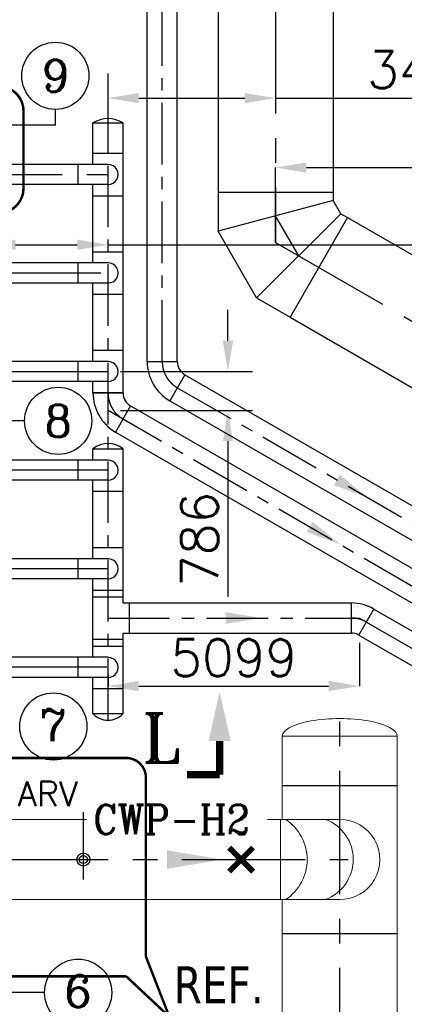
# Model space of a CAD drawing. Header units: inches. Extents: x -341304 to 31571016, y -692717 to 2132253.
# Tile 103 of 256: x 371418 to 379218, y -276720 to -256745. Entities that reach past the tile are written whole.
import ezdxf
from ezdxf.enums import TextEntityAlignment as Align

# ---------------------------------------------------------------- set-up
doc = ezdxf.new("R2010")
doc.units = ezdxf.units.IN
doc.header["$MEASUREMENT"] = 0
doc.linetypes.add('CENTER', pattern=[2, 1.25, -0.25, 0.25, -0.25])
for name, color, linetype in [('0-CL', 8, 'CENTER'), ('acw', 6, 'Continuous'), ('CW MU', 150, 'Continuous'), ('CW PH Elevation', 8, 'Continuous'), ('CWPIPE', 3, 'CENTER'), ('DIM', 1, 'Continuous'), ('EQP0', 3, 'Continuous'), ('PH Plan', 7, 'Continuous'), ('TCE-ME-ROAD', 244, 'Continuous'), ('text', 3, 'Continuous')]:
    doc.layers.add(name, color=color, linetype=linetype)
doc.styles.add('ROMANC', font='ROMANC.SHX')
doc.styles.add('ROMANS', font='romans')
doc.styles.add('ROMANT', font='romant', dxfattribs={"height": 5})
doc.styles.add('style1', font='verdana.ttf')
doc.dimstyles.new('User600', dxfattribs={"dimscale": 500, "dimtxt": 1.5, "dimasz": 1.25, "dimexe": 1, "dimexo": 1, "dimgap": 0.4, "dimtad": 1, "dimdec": 0, "dimzin": 0, "dimdsep": 46, "dimtxsty": 'ROMANS', "dimcen": 1, "dimclrd": 8, "dimclre": 8, "dimclrt": 3, "dimadec": 0, "dimazin": 0, "dimtfac": 1, "dimtdec": 0, "dimtix": 1, "dimtofl": 0, "dimtmove": 0, "dimatfit": 3, "dimfxl": 1, "dimtolj": 1, "dimtzin": 0, "dimarcsym": 0})

# ---------------------------------------------------------------- blocks, each defined once
blk = doc.blocks.new('*D290')
at = {"layer": 'CW PH Elevation', "color": 8, "lineweight": -2, "transparency": 16777216}
for p, q in [((370709, -261339), (370709, -261311)), ((371334, -261311), (372584, -261311)), ((373209, -261452), (373209, -261311)), ((373209, -261311), (383160, -261311))]:
    blk.add_line(p, q, dxfattribs=at)
at = {"layer": 'CW PH Elevation', "color": 8, "transparency": 16777216}
for points in [[(371334, -261207), (371334, -261415), (370709, -261311)], [(372584, -261207), (372584, -261415), (373209, -261311)]]:
    blk.add_solid(points, dxfattribs=at)
at = {"layer": 'Defpoints', "color": 0, "transparency": 16777216}
for p in [(370709, -261339), (373209, -261311), (373209, -261452)]:
    blk.add_point(p, dxfattribs=at)
at = {"layer": 'CW PH Elevation', "color": 3, "transparency": 16777216, "insert": (381639, -260736), "char_height": 750, "attachment_point": 5, "style": 'ROMANS'}
blk.add_mtext('\\A1;2500', dxfattribs=at)
blk = doc.blocks.new('*D299')
at = {"color": 8, "lineweight": -2, "transparency": 16777216}
for p, q in [((376609, -261265), (376609, -259744)), ((377234, -259744), (385584, -259744)), ((386209, -266809), (386209, -259744))]:
    blk.add_line(p, q, dxfattribs=at)
at = {"color": 8, "transparency": 16777216}
for points in [[(377234, -259640), (377234, -259849), (376609, -259744)], [(385584, -259640), (385584, -259849), (386209, -259744)]]:
    blk.add_solid(points, dxfattribs=at)
at = {"layer": 'Defpoints', "color": 0, "transparency": 16777216}
for p in [(386209, -259744), (376609, -261265), (386209, -266809)]:
    blk.add_point(p, dxfattribs=at)
at = {"color": 3, "transparency": 16777216, "insert": (381409, -259169), "char_height": 750, "attachment_point": 5, "style": 'ROMANS'}
blk.add_mtext('\\A1;9600', dxfattribs=at)
blk = doc.blocks.new('BTG Road')
at = {"layer": 'TCE-ME-ROAD'}
blk.add_arc((2751994, 658317, 96251), 8500, 300, 0, dxfattribs=at)
blk = doc.blocks.new('*D196')
at = {"color": 8, "lineweight": -2, "transparency": 16777216}
for p, q in [((373209, -259384), (373209, -257836)), ((373834, -258336), (375984, -258336)), ((376609, -258336), (381270, -258336))]:
    blk.add_line(p, q, dxfattribs=at)
at = {"color": 8, "transparency": 16777216}
for points in [[(373834, -258232), (373834, -258440), (373209, -258336)], [(375984, -258232), (375984, -258440), (376609, -258336)]]:
    blk.add_solid(points, dxfattribs=at)
at = {"layer": 'Defpoints', "color": 0, "transparency": 16777216}
for p in [(373209, -258336), (376609, -258336), (373209, -259884)]:
    blk.add_point(p, dxfattribs=at)
at = {"color": 3, "transparency": 16777216, "insert": (379749, -257761), "char_height": 750, "attachment_point": 5, "style": 'ROMANS'}
blk.add_mtext('\\A1;3400', dxfattribs=at)
blk = doc.blocks.new('*D365')
at = {"color": 8, "lineweight": -2, "transparency": 16777216}
for p, q in [((378308, -269384), (378308, -270264)), ((373209, -270026), (373209, -270264)), ((373834, -270264), (377683, -270264))]:
    blk.add_line(p, q, dxfattribs=at)
at = {"color": 8, "transparency": 16777216}
for points in [[(373834, -270160), (373834, -270368), (373209, -270264)], [(377683, -270160), (377683, -270368), (378308, -270264)]]:
    blk.add_solid(points, dxfattribs=at)
at = {"layer": 'Defpoints', "color": 0, "transparency": 16777216}
for p in [(378308, -268884, 0), (373209, -269526), (378308, -270264)]:
    blk.add_point(p, dxfattribs=at)
at = {"color": 3, "transparency": 16777216, "insert": (375759, -269689), "char_height": 750, "attachment_point": 5, "style": 'ROMANS'}
blk.add_mtext('\\A1;5099', dxfattribs=at)
blk = doc.blocks.new('*D366')
at = {"color": 8, "lineweight": -2, "transparency": 16777216}
blk.add_line((386209, -262996), (386209, -262733), dxfattribs=at)
blk.add_arc((386209, -266807), 3574, 100.0329, 139.9671, dxfattribs=at)
at = {"color": 8, "transparency": 16777216}
for points in [[(385578, -263184), (385596, -263392), (386209, -263233)], [(383558, -264568), (383388, -264449), (383114, -265020)]]:
    blk.add_solid(points, dxfattribs=at)
at = {"layer": 'Defpoints', "color": 0, "transparency": 16777216}
for p in [(376609, -261265), (384987, -263449), (386209, -263496), (385803, -266573), (386209, -266809)]:
    blk.add_point(p, dxfattribs=at)
at = {"color": 3, "transparency": 16777216, "insert": (384135, -263214), "char_height": 750, "attachment_point": 5, "rotation": 30, "style": 'ROMANS'}
blk.add_mtext('\\A1;60°', dxfattribs=at)
blk = doc.blocks.new('*D367')
at = {"color": 8, "lineweight": -2, "transparency": 16777216}
for p, q in [((375641, -263259), (375641, -262634)), ((373459, -263884), (376141, -263884)), ((373459, -264670), (376141, -264670)), ((375641, -265295), (375641, -268453))]:
    blk.add_line(p, q, dxfattribs=at)
at = {"color": 8, "transparency": 16777216}
for points in [[(375537, -263259), (375745, -263259), (375641, -263884)], [(375537, -265295), (375745, -265295), (375641, -264670)]]:
    blk.add_solid(points, dxfattribs=at)
at = {"layer": 'Defpoints', "color": 0, "transparency": 16777216}
for p in [(373209, -263884), (373209, -264670, 0), (375641, -264670)]:
    blk.add_point(p, dxfattribs=at)
at = {"color": 3, "transparency": 16777216, "insert": (375066, -267288), "char_height": 750, "attachment_point": 5, "rotation": 90, "style": 'ROMANS'}
blk.add_mtext('\\A1;786', dxfattribs=at)
blk = doc.blocks.new('A$C38D84FB9')
at = {"layer": 'CWPIPE', "color": 1, "ltscale": 1000, "const_width": 75}
for points in [[(0, 0), (-162, 162)], [(0, 0), (162, 162)], [(0, 0), (-162, -162)], [(0, 0), (162, -162)]]:
    blk.add_lwpolyline(points, dxfattribs=at)

msp = doc.modelspace()

# ---------------------------------------------------------------- linework, layer by layer
at = {"color": 7}
for p, q in [((372141, -258883.5), (372141, -258564.5)), ((372141, -258883.5), (371209.4, -258883.5)), ((371516.9, -264883.5), (371209.4, -264883.5)), ((371922.8, -276483.5), (371209.4, -276483.5))]:
    msp.add_line(p, q, dxfattribs=at)
at = {"color": 4}
for p, q in [((376741.9, -272283.5), (379076.9, -272283.5)), ((376741.9, -275283.5), (379076.9, -275283.5))]:
    msp.add_line(p, q, dxfattribs=at)
at = {"color": 20}
for radius in [132.2, 132.2, 82.2, 82.2]:
    msp.add_circle((372709.4, -273783.5), radius, dxfattribs=at)
at = {"layer": '0-CL', "lineweight": -3, "ltscale": 2000}
for p, q in [((376609.4, -232145.9, 0), (376609.4, -260253.5, 0)), ((372904.3, -259680.3), (372904.3, -258839.5)), ((361782.5, -259883.5), (373209.3, -259883.5)), ((372904.3, -261680.3), (372904.3, -260086.7)), ((376609.4, -260253.5), (376609.4, -261264.6)), ((377078.6, -261535.5), (376609.4, -260722.7)), ((376609.4, -261264.6), (385803, -266572.5)), ((376609.4, -261264.6), (377485, -261770.1)), ((362561.5, -261883.5), (373209.3, -261883.5)), ((372904.3, -263680.3), (372904.3, -262086.7)), ((362709.4, -263883.5), (373209.3, -263883.5)), ((372904.3, -264315.5), (372904.3, -264086.7)), ((373209.4, -265883.5), (362709.4, -265883.5)), ((373209.3, -267883.5), (362709.4, -267883.5)), ((372904.3, -268252.5, 0), (372904.3, -268086.7, 0)), ((373183.7, -269883.5), (362709.4, -269883.5)), ((377909.4, -322483.5), (377909.4, -270923.8)), ((372709.4, -274187.3), (372709.4, -272822.7)), ((362709.4, -273783.5), (378082.8, -273783.5)), ((362709.4, -273783.5), (378082.8, -273783.5))]:
    msp.add_line(p, q, dxfattribs=at)
at = {"layer": '0-CL', "lineweight": -3, "ltscale": 1000}
for p, q in [((374309.3, -263682.4, 0), (374309.3, -234193.5, 0)), ((373209.3, -270954.8, 0), (373209.3, -258794.9)), ((374614.3, -264210.7), (382809.4, -268942.1, 0)), ((373209.3, -264669.7, 0), (381404.4, -269401.1, 0)), ((373209.4, -268883.5), (378307.9, -268883.5, 0)), ((378307.9, -268883.5, 0), (380304.4, -270036.2, 0))]:
    msp.add_line(p, q, dxfattribs=at)
at = {"layer": '0-CL'}
msp.add_line((372904.3, -259883.5, 0), (373209.3, -259883.5, 0), dxfattribs=at)
at = {"layer": '0-CL', "lineweight": -3, "ltscale": 1000}
for centre, start, end in [((374919.3, -263682.4, 0), 180, 240), ((373819.3, -264317.5, 0), 180, 240), ((378144.4, -269493.5, 0), 60, 90)]:
    msp.add_arc(centre, 610, start, end, dxfattribs=at)
at = {"layer": 'acw', "color": 6, "linetype": 'Continuous', "ltscale": 100}
for p, q in [((372904.3, -259680.3), (372904.3, -258839.5)), ((372904.3, -258839.5, 0), (373514.3, -258839.5, 0)), ((372904.3, -258839.5, 0), (373514.3, -258839.5, 0)), ((373514.3, -264315.5), (373514.3, -258839.5)), ((373514.3, -264315.5), (373514.3, -259015.6)), ((372904.3, -259451.5, 0), (373514.3, -259451.5, 0)), ((373209.3, -259680.3), (364241.4, -259680.3)), ((372599.4, -259680.3), (372599.3, -260086.7)), ((373209.3, -260086.7), (364241.4, -260086.7)), ((372904.3, -261680.3), (372904.3, -260086.7)), ((372904.3, -260315.5, 0), (373514.3, -260315.5, 0)), ((372904.3, -261451.5, 0), (373514.3, -261451.5, 0)), ((373209.3, -261680.3), (364241.4, -261680.3)), ((372599.4, -261680.3, 0), (372599.3, -262086.7, 0)), ((373209.3, -262086.7), (364241.4, -262086.7)), ((372904.3, -263680.3), (372904.3, -262086.7)), ((372904.3, -262315.5, 0), (373514.3, -262315.5, 0)), ((372904.3, -263451.5, 0), (373514.3, -263451.5, 0)), ((373209.3, -263680.3), (364241.4, -263680.3)), ((372599.4, -263680.3, 0), (372599.4, -264086.7, 0)), ((373209.3, -264086.7), (364241.4, -264086.7)), ((372904.3, -264315.5), (372904.3, -264086.7)), ((372904.3, -264315.5, 0), (373514.3, -264315.5, 0)), ((373514.3, -264315.5, 0), (372904.3, -264315.5, 0)), ((373514.3, -264317.5, 0), (372904.3, -264317.5, 0)), ((373666.8, -264581.7, 0), (373361.8, -265109.9, 0)), ((373666.8, -264581.7, 0), (381556.9, -269137, 0)), ((373361.8, -265109.9, 0), (381251.9, -269665.2, 0)), ((372904.3, -265680.3), (372904.3, -265451.5, 0)), ((372904.3, -265451.5), (373514.3, -265451.5)), ((373514.3, -268578.5), (373514.3, -265451.5, 0)), ((373514.3, -268578.5), (373514.3, -265451.5, 0)), ((373209.4, -265680.3), (366246.9, -265680.3)), ((372599.3, -265681.2), (372599.4, -266087.6)), ((373209.4, -266086.7), (366246.9, -266086.7)), ((372904.3, -267680.3), (372904.3, -266086.7)), ((373514.3, -266315.5), (372904.3, -266315.5)), ((372904.3, -267451.5), (373514.3, -267451.5)), ((373209.4, -267680.3), (366246.9, -267680.3)), ((372599.3, -267681.2), (372599.4, -268087.6)), ((373209.4, -268086.7), (366246.9, -268086.7)), ((372904.3, -269680.3), (372904.3, -268086.7)), ((372904.3, -268315.5), (373514.3, -268315.5)), ((372904.3, -268451.5), (373514.3, -268451.5)), ((373514.3, -268578.5), (378144.4, -268578.5)), ((373641.4, -268578.5), (373641.4, -269188.5)), ((378144.4, -269188.5, 0), (378144.4, -268578.5, 0)), ((378296.9, -269229.4, 0), (378601.9, -268701.1, 0)), ((378601.9, -268701.1, 0), (380456.9, -269772, 0)), ((373514.3, -270823.4), (373514.3, -269188.5)), ((373514.3, -270823.4), (373514.3, -269188.5)), ((373514.3, -269188.5), (378144.4, -269188.5)), ((378296.9, -269229.4, 0), (380151.9, -270300.3, 0)), ((372904.3, -269315.5), (373514.3, -269315.5)), ((372904.3, -269452.4, 0), (373514.3, -269452.4, 0)), ((373209.4, -269680.3), (366246.9, -269680.3)), ((372599.3, -269681.2), (372599.4, -270087.6)), ((373209.4, -270086.7), (366246.9, -270086.7)), ((372904.3, -270823.4), (372904.3, -270086.7)), ((372904.3, -270316.4, 0), (373514.3, -270316.4, 0)), ((372904.3, -270823.4, 0), (373514.3, -270823.4, 0))]:
    msp.add_line(p, q, dxfattribs=at)
for centre, radius, start, end in [((373209.3, -259326.9, 0), 575, 57.96341, 122.03659), ((373209.4, -259883.5), 203.2, 269.99911, 90.00089), ((373209.4, -261883.5), 203.2, 269.99911, 90.00089), ((373209.4, -263883.5), 203.2, 269.99911, 90.00089), ((373819.3, -264317.5, 0), 915, 180, 240), ((373819.3, -264317.5, 0), 305, 180, 240), ((373209.3, -265823.1), 480.8, 50.62411, 129.37589), ((373209.4, -265884.4), 203.2, 269.99911, 90.00089), ((373209.3, -267883.5), 203.2, 269.99911, 90.00089), ((378144.4, -269493.5, 0), 915, 60, 90), ((378144.4, -269493.5, 0), 305, 60, 90), ((373209.4, -269884.4), 203.2, 269.99911, 90.00089), ((373209.3, -270535.3, 0), 419.6, 223.36719, 316.63281)]:
    msp.add_arc(centre, radius, start, end, dxfattribs=at)
for points in [[(377241.4, -267138.2, 0), (377360.9, -266931.2, 0), (377922.3, -267393.3, 0)], [(375596.4, -269003, 0), (375596.4, -268764, 0), (376313.6, -268883.5, 0)]]:
    msp.add_solid(points, dxfattribs=at)
at = {"layer": 'CW MU', "linetype": 'Continuous', "ltscale": 100}
for p, q in [((374004.3, -263682.5, 0), (374004.3, -234193.5, 0)), ((374614.3, -263682.5, 0), (374614.3, -234193.5, 0)), ((374004.3, -263682.5, 0), (374614.3, -263682.4, 0)), ((374766.8, -263946.6), (374461.8, -264474.8)), ((374766.8, -263946.6), (382656.9, -268501.9, 0)), ((374461.8, -264474.8), (382351.9, -269030.2, 0))]:
    msp.add_line(p, q, dxfattribs=at)
for radius in [915, 305]:
    msp.add_arc((374919.3, -263682.4, 0), radius, 180, 240, dxfattribs=at)
msp.add_solid([(377791.4, -266185.6, 0), (377910.9, -265978.6, 0), (378472.3, -266440.7, 0)], dxfattribs=at)
at = {"layer": 'CWPIPE', "color": 1, "linetype": 'Continuous'}
for p, q in [((375441.9, -232607.9), (375441.9, -260253.5)), ((377776.9, -232607.9, 0), (377776.9, -260253.5)), ((377776.9, -260253.5), (375441.9, -260253.5)), ((375441.9, -260253.5), (375441.9, -261035.6)), ((377776.9, -260253.5), (377776.9, -260409.9)), ((377776.9, -260409.9), (375441.9, -261035.6)), ((377933.3, -260680.8), (377776.9, -260409.9)), ((377933.3, -260680.8), (376224, -262390.2)), ((377933.3, -260680.8), (378068.8, -260759)), ((378068.8, -260759), (376901.3, -262781.2)), ((378068.8, -260759), (386386.7, -265561.4)), ((376224, -262390.2), (375441.9, -261035.6)), ((376224, -262390.2), (376901.3, -262781.2)), ((376901.3, -262781.2), (385219.2, -267583.6))]:
    msp.add_line(p, q, dxfattribs=at)
at = {"layer": 'CWPIPE', "color": 4, "linetype": 'Continuous', "lineweight": 9, "ltscale": 2500}
for p, q in [((376741.9, -272970.5), (376741.9, -271283.5)), ((379076.9, -271283.5), (376741.9, -271283.5)), ((379076.9, -304478.5), (379076.9, -271283.5)), ((363959.4, -272970.5), (374325.6, -272970.5)), ((367056.4, -272970.5), (377909.4, -272970.5)), ((376708.6, -274596.5), (376708.6, -272970.5)), ((366309.4, -274596.5), (374325.6, -274596.5)), ((367056.4, -274596.5), (377909.4, -274596.5)), ((376741.9, -278370.5), (376741.9, -274596.5))]:
    msp.add_line(p, q, dxfattribs=at)
for centre, radius, start, end in [((376271.8, -273783.5), 976.4, 303.62643, 56.37357), ((377314.5, -273780.5), 868.2, 289.96519, 68.88322), ((377909.4, -273783.5), 813, 269.82927, 90)]:
    msp.add_arc(centre, radius, start, end, dxfattribs=at)
msp.add_ellipse((377909.4, -271283.5), major_axis=(-1167.5, 0), ratio=0.3080925, start_param=3.1399057, end_param=6.2831853, dxfattribs=at)
msp.add_solid([(374407.5, -273971), (374407.5, -273596), (375532.5, -273783.5)], dxfattribs=at)
at = {"layer": 'DIM', "color": 0, "const_width": 50}
msp.add_lwpolyline([(361879, -258097.2), (370993.9, -258097.2, -0.4142136), (371493.9, -258597.2), (371493.9, -260166.8, -0.4142136), (370993.9, -260666.8), (361879, -260666.8, -0.4142136), (361379, -260166.8), (361379, -258597.2)], format="xyb", dxfattribs=at)
msp.add_lwpolyline([(373977.5, -275752.2), (374453.3, -276973.4), (373577.5, -276152.2)], dxfattribs=at)
at = {"layer": 'PH Plan', "color": 254}
for centre in [(372141, -257883.5), (372197.9, -264883.5), (372098.8, -271083.5), (372603.8, -276483.5)]:
    msp.add_circle(centre, 681, dxfattribs=at)
at = {"layer": 'text', "color": 1, "const_width": 150}
for points in [[(375473, -272061.2), (375473, -271379.3)], [(374810.8, -272061.2), (375473, -272061.2)]]:
    msp.add_lwpolyline(points, dxfattribs=at)
at = {"layer": 'text', "color": 1}
msp.add_solid([(375698, -271379.3, 4924.9), (375248, -271379.3, 4924.9), (375473, -270384.5, 4924.9)], dxfattribs=at)

# ---------------------------------------------------------------- block references
at = {"layer": 'CWPIPE', "ltscale": 1000, "xscale": 1.5, "yscale": 1.5, "zscale": 1.5}
msp.add_blockref('A$C38D84FB9', (375909.4, -273783.8), dxfattribs=at)
at = {"layer": 'TCE-ME-ROAD', "rotation": 90}
msp.add_blockref('BTG Road', (1037228.5, -3013877.5), dxfattribs=at)

# ---------------------------------------------------------------- texts
at = {"lineweight": 25, "style": 'style1', "width": 0.8}
msp.add_text('REF.', height=750, dxfattribs=at).set_placement((375454.2, -276323.1), align=Align.MIDDLE)
at = {"layer": 'EQP0', "style": 'ROMANS'}
msp.add_text('ARV', height=500, dxfattribs=at).set_placement((371379, -272699, 35984.3))
at = {"layer": 'PH Plan', "color": 254, "style": 'ROMANC'}
for s, p in [('9', (372141, -257883.5)), ('8', (372197.9, -264883.5)), ('7', (372098.8, -271054.8)), ('6', (372603.8, -276454.8))]:
    msp.add_text(s, height=650, dxfattribs=at).set_placement(p, align=Align.MIDDLE)
at = {"layer": 'text', "color": 20, "style": 'ROMANT'}
msp.add_text('L', height=1000, dxfattribs=at).set_placement((373889.8, -271817.5, 6566.5))

# ---------------------------------------------------------------- dimensions: what is measured, and where the dimension line sits
at = {"color": 7}
dim = msp.add_linear_dim(base=(373209.4, -258336.1), p1=(376609.4, -258336.1), p2=(373209.4, -259883.5), dimstyle='User600', dxfattribs=at)
dim.commit()
dim.dimension.update_dxf_attribs({"geometry": '*D196', "text_midpoint": (379748.9, -258336.1), "dimtype": 160})
dim = msp.add_linear_dim(base=(386209.4, -259744.4), p1=(376609.4, -261264.6), p2=(386209.4, -266808.5), dimstyle='User600', override={"dimexe": 0, "dimexo": 0})
dim.commit()
dim.dimension.update_dxf_attribs({"geometry": '*D299', "text_midpoint": (381409.4, -259169.4)})
dim = msp.add_angular_dim_2l(base=(384987.1, -263448.8), line1=((386209.4, -266808.5), (386209.4, -263495.8)), line2=((376609.4, -261264.6), (385803, -266572.5)), dimstyle='User600', dxfattribs=at)
dim.commit()
dim.dimension.update_dxf_attribs({"geometry": '*D366', "text_midpoint": (384135, -263214.2)})
dim = msp.add_linear_dim(base=(375640.9, -264669.7), p1=(373209.3, -263883.5), p2=(373209.3, -264669.7, 0), angle=90, dimstyle='User600', override={"dimexo": 0.5}, dxfattribs=at)
dim.commit()
dim.dimension.update_dxf_attribs({"geometry": '*D367', "text_midpoint": (375640.9, -267288.4), "dimtype": 160})
dim = msp.add_linear_dim(base=(378307.8917, -270263.943), p1=(373209.3751, -269525.55), p2=(378307.8917, -268883.5132, 0), dimstyle='User600', override={"dimexe": 0}, dxfattribs=at)
dim.commit()
dim.dimension.update_dxf_attribs({"geometry": '*D365', "text_midpoint": (375758.6334, -269688.943)})
at = {"layer": 'CW PH Elevation', "color": 0}
dim = msp.add_linear_dim(base=(373209.3, -261310.7), p1=(370709.4, -261338.6), p2=(373209.3, -261451.5), dimstyle='User600', override={"dimexe": 0, "dimexo": 0}, dxfattribs=at)
dim.commit()
dim.dimension.update_dxf_attribs({"geometry": '*D290', "text_midpoint": (381638.5, -261310.7), "dimtype": 160})

# ---------------------------------------------------------------- next in the draw order: wipeouts: each hides what was drawn before it
msp.add_wipeout([(372778.8, -273480.5), (376438.8, -273480.5), (376438.8, -272460.5), (372778.8, -272460.5)]).dxf.layer = 'EQP0'

# ---------------------------------------------------------------- next in the draw order: linework, layer by layer
at = {"layer": 'DIM', "color": 0, "const_width": 50}
msp.add_lwpolyline([(373577.5, -276152.2), (360695.1, -276152.2, -0.4142136), (360295.1, -275752.2), (360295.1, -272122.6, -0.4142136), (360695.1, -271722.6), (373577.5, -271722.6, -0.4142136), (373977.5, -272122.6), (373977.5, -275752.2)], format="xyb", dxfattribs=at)

# ---------------------------------------------------------------- next in the draw order: texts
at = {"layer": 'EQP0', "color": 20, "style": 'ROMANC', "width": 0.9}
msp.add_text('CWP-H2', height=600, dxfattribs=at).set_placement((372911.6, -273270.5))

doc.saveas('drawing.dxf')
